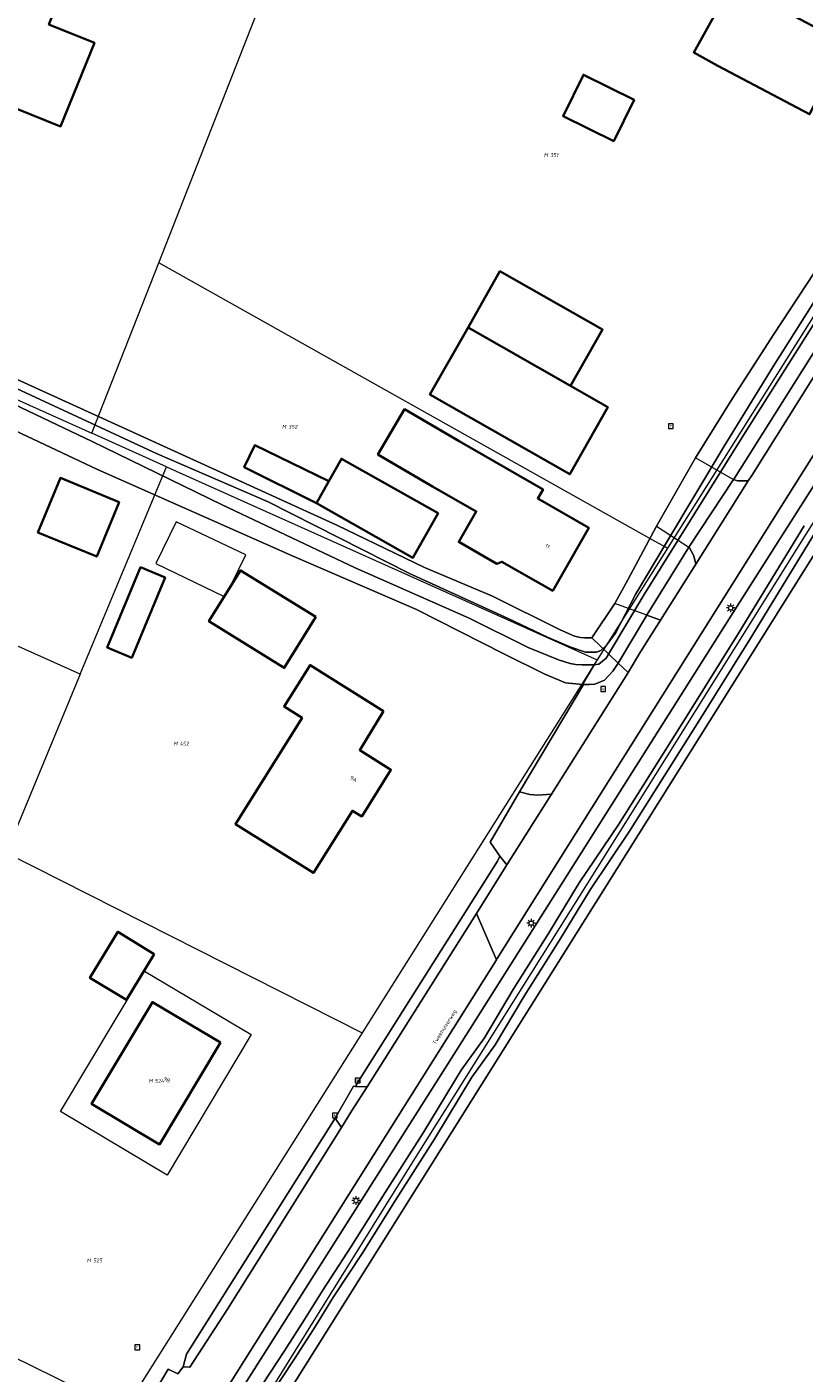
# Model space of a CAD drawing. Header units: metres. Extents: x 250001 to 257773, y 598992 to 609118.
# Tile 186 of 256: x 251669 to 251741, y 601840 to 601965. Entities that reach past the tile are written whole.
import ezdxf
from ezdxf.enums import TextEntityAlignment as Align
from ezdxf.lldxf.tags import DXFTag

# ---------------------------------------------------------------- set-up
doc = ezdxf.new("R2010")
doc.units = ezdxf.units.M
for name, color, linetype, lineweight in [('B-WE-GR-GRAS-GV', 252, 'Continuous', 13), ('B-WE-GR-GROENVOORZIENING-GV', 252, 'Continuous', 18), ('B-WE-KG-GRENS_PERCEEL-G', 150, 'KG-PERCEEL', 18), ('B-WE-KG-GRENS_PERCEEL-S', 150, 'Continuous', 25), ('B-WE-KL-ET_LS_OV_LICHTMAST-S', 252, 'Continuous', 25), ('B-WE-KW-KUNSTWERK_DEK-GV', 252, 'Continuous', 18), ('B-WE-OG-BEBOUWING-GV', 1, 'Continuous', 35), ('B-WE-OG-BEBOUWING-T18', 7, 'Continuous', 18), ('B-WE-OG-BEBOUWING_LUIFEL-GV', 1, 'Continuous', 18), ('B-WE-OG-TERREIN_ERF-GV', 7, 'Continuous', 18), ('B-WE-OG-TOPOGRAFIE-T18', 2, 'Continuous', 18), ('B-WE-OG-WATER-GV', 252, 'Continuous', 18), ('B-WE-OG-WATER_SLOOT-GV', 252, 'Continuous', 18), ('B-WE-RI-GWA_KOLK-S', 252, 'Continuous', 25), ('B-WE-RI-GWA_RIOOLPUT-S', 252, 'Continuous', 25), ('B-WE-VH-VERHARDING_GESLOTEN-GV', 252, 'Continuous', 18), ('B-WE-VH-VERHARDING_OPEN-GV', 252, 'Continuous', 18), ('X-XX-AL-REFERENTIE-G', 7, 'Continuous', 18)]:
    doc.layers.add(name, color=color, linetype=linetype, lineweight=lineweight)
doc.styles.add('NLCS-ISO', font='NLCS-ISO.ttf')
doc.styles.add('NLCS-ISO-ANNOTATIEF-T18', font='NLCS-ISO.ttf', dxfattribs={"height": 1.8})
doc.styles.get("Standard").update_dxf_attribs({"font": 'NLCS-ISO.ttf'})
tags = doc.linetypes.add('KG-PERCEEL', pattern='A,5.5,-2,["P",Standard,S=1.8,R=0,X=-0.5,Y=-0.9],-2,5.5,-2,[5,NLCS.SHX,S=0.75,R=0,X=0,Y=0],-2', length=19).pattern_tags.tags
tags[6] = DXFTag(74, 10)

# ---------------------------------------------------------------- blocks, each defined once
blk = doc.blocks.new('SKG-PERCEELNUMMER-SO')
at = {"style": 'NLCS-ISO', "oblique": 10, "flags": 1}
blk.add_attdef('GEMEENTECODE', text='', height=1.8, dxfattribs=at).set_placement((0, 2.55), align=Align.MIDDLE_CENTER)
at = {"style": 'NLCS-ISO', "oblique": 10}
blk.add_attdef('SECTIE', text='', height=1.8, dxfattribs=at).set_placement((-0.5, 0), align=Align.MIDDLE_RIGHT)
blk.add_attdef('PERCEELNUMMER', text='', height=1.8, dxfattribs=at).set_placement((0.5, 0), align=Align.MIDDLE_LEFT)
blk = doc.blocks.new('BS2021-132-Xref-KAD-20210617')
at = {"layer": 'B-WE-KG-GRENS_PERCEEL-G', "flags": 128}
for points in [[(251681.101, 601943.35), (251698.58, 601987.86), (251757.52, 601962.67)], [(251757.52, 601962.67), (251728.587, 601916.712)], [(251765.798, 601956.812), (251761.703, 601950.187), (251745.515, 601924.437), (251720.359, 601884.187), (251705.125, 601859.937), (251693.843, 601841.812), (251667.546, 601799.312), (251666.56, 601798.007)], [(251640.47, 601942.88), (251674.85, 601927.45)], [(251674.85, 601927.45), (251675.58, 601929.29), (251681.101, 601943.35)], [(251728.587, 601916.712), (251727.45, 601917.35), (251681.101, 601943.35)], [(251681.82, 601924.32), (251674.85, 601927.45)], [(251673.77, 601904.94), (251679.52, 601918.78), (251681.82, 601924.32)], [(251681.82, 601924.32), (251722.02, 601906.28)], [(251673.77, 601904.94), (251632.871, 601923.28)], [(251728.587, 601916.712), (251722.02, 601906.28)], [(251722.02, 601906.28), (251718.8, 601901.15), (251700.079, 601871.458)], [(251673.77, 601904.94), (251666.93, 601888.38)], [(251666.884, 601888.27), (251700.079, 601871.458)], [(251700.079, 601871.458), (251677.811, 601836.139)], [(251677.811, 601836.139), (251650.55, 601849.55)]]:
    blk.add_lwpolyline(points, dxfattribs=at)
blk.add_lwpolyline([(251681.89, 601858.159), (251671.943, 601864.101), (251679.774, 601877.212), (251689.725, 601871.3)], close=True, dxfattribs=at)
at = {"layer": 'B-WE-KG-GRENS_PERCEEL-S', "xscale": 0.2, "yscale": 0.2, "zscale": 0.2}
for p, values in [((251717.539, 601953.414), {'PERCEELNUMMER': '351', 'SECTIE': 'M'}), ((251693.097, 601928.043), {'PERCEELNUMMER': '352', 'SECTIE': 'M'}), ((251682.952, 601898.458), {'PERCEELNUMMER': '452', 'SECTIE': 'M'}), ((251680.632, 601866.976), {'PERCEELNUMMER': '524', 'SECTIE': 'M'}), ((251674.869, 601850.211), {'PERCEELNUMMER': '525', 'SECTIE': 'M'})]:
    blk.add_blockref('SKG-PERCEELNUMMER-SO', p, dxfattribs=at).add_auto_attribs(values)
blk = doc.blocks.new('SKL-ET_OV_LICHTMAST-SO')
at = {"color": 0, "linetype": 'ByBlock', "lineweight": 18}
for points in [[(-1.25, 0), (-2, 0)], [(-1.41, 1.41), (-0.88, 0.88)], [(0, 2), (0, 1.25)], [(0.88, 0.88), (1.41, 1.41)], [(2, 0), (1.25, 0)], [(-1.41, -1.41), (-0.88, -0.88)], [(0, -1.25), (0, -2)], [(0.88, -0.88), (1.41, -1.41)]]:
    blk.add_lwpolyline(points, dxfattribs=at)
blk.add_circle((0, 0), 1, dxfattribs=at)
blk = doc.blocks.new('SRI-KOLK-SO')
at = {"color": 0, "linetype": 'ByBlock', "lineweight": 18}
blk.add_lwpolyline([(-1.125, -1.125), (1.125, -1.125), (1.125, 1.125), (-1.125, 1.125)], close=True, dxfattribs=at)
at = {"color": 0, "linetype": 'ByBlock', "lineweight": 18, "style": 'NLCS-ISO'}
blk.add_text('k', height=1.5, dxfattribs=at).set_placement((0, 0), align=Align.MIDDLE_CENTER)
blk = doc.blocks.new('SRI-PUT_INSPECTIEPUT_RIOOLPUT-SO')
at = {"color": 0, "linetype": 'ByBlock', "lineweight": 18}
blk.add_lwpolyline([(-1.12, -1.12), (1.12, -1.12), (1.12, 1.12), (-1.12, 1.12)], close=True, dxfattribs=at)
at = {"color": 0, "linetype": 'ByBlock', "lineweight": 18, "style": 'NLCS-ISO'}
blk.add_text('r', height=1.5, dxfattribs=at).set_placement((0, 0.28), align=Align.MIDDLE_CENTER)
blk = doc.blocks.new('BS2021-132-Xref-BGT-GRIJS-20210617-aangepast')
at = {"layer": 'B-WE-GR-GRAS-GV', "flags": 128}
blk.add_lwpolyline([(251765.453, 601953.076), (251691.959, 601835.92), (251680.85, 601818.089), (251674.264, 601807.28), (251671.048, 601800.027), (251675.85, 601801.099), (251684.747, 601803.965), (251694.738, 601807.594), (251700.516, 601809.819), (251705.75, 601812.365), (251708.851, 601814.018), (251712.37, 601816.992), (251716.69, 601820.296), (251721.868, 601824.233), (251727.494, 601827.839), (251733.752, 601831.527), (251739.634, 601834.3), (251746.11, 601837.435)], dxfattribs=at)
at = {"layer": 'B-WE-GR-GROENVOORZIENING-GV', "flags": 128}
for points in [[(251764.567, 601957.665), (251763.075, 601958.581), (251755.813, 601946.998), (251739.886, 601921.693), (251712.705, 601878.389), (251712.642, 601878.289), (251683.85, 601832.521), (251680.16, 601826.488), (251669.258, 601808.931), (251671.007, 601807.847), (251671.512, 601808.686), (251671.469, 601809.118), (251688.39, 601837.459), (251708.649, 601869.439), (251735.109, 601911.29)], [(251757.037, 601956.312), (251755.7, 601957.069), (251746.88, 601942.369), (251734.839, 601923.25), (251734.751, 601923.116), (251735.13, 601923.007), (251736.136, 601922.987), (251736.459, 601923.5)], [(251730.604, 601916.795), (251730.574, 601916.815), (251730.5, 601916.65), (251726.69, 601910.51), (251726.662, 601910.464), (251727.951, 601909.992), (251731.247, 601915.224), (251731.06, 601915.983)], [(251724.915, 601905.089), (251723.973, 601905.99), (251723.499, 601905.238), (251722.708, 601904.402), (251721.818, 601904.005), (251721.271, 601903.995), (251720.766, 601903.986), (251714.771, 601893.975), (251715.727, 601893.699), (251716.484, 601893.665), (251717.757, 601893.73), (251724.888, 601905.044)], [(251713.603, 601887.14), (251712.953, 601887.94), (251712.712, 601887.501), (251699.899, 601867.187), (251699.472, 601866.464), (251700.551, 601866.432), (251710.751, 601882.615)], [(251698.155, 601862.622), (251697.556, 601863.492), (251683.704, 601841.449), (251683.38, 601840.269), (251684, 601840.25), (251687.519, 601845.66)]]:
    blk.add_lwpolyline(points, close=True, dxfattribs=at)
at = {"layer": 'B-WE-KW-KUNSTWERK_DEK-GV', "flags": 128}
for points in [[(251734.751, 601923.116), (251734.732, 601923.122), (251731.197, 601925.141), (251727.557, 601918.778), (251730.574, 601916.815)], [(251726.662, 601910.464), (251723.664, 601911.561), (251721.516, 601908.338), (251723.973, 601905.99)]]:
    blk.add_lwpolyline(points, close=True, dxfattribs=at)
at = {"layer": 'B-WE-OG-BEBOUWING-GV', "flags": 128}
for points in [[(251681.6, 601991.91), (251670.45, 601996.41), (251661.97, 601975.449), (251666.589, 601973.589), (251664.39, 601968.16), (251664.119, 601968.27), (251660.989, 601960.489), (251671.929, 601956.089), (251675.089, 601963.9), (251670.85, 601965.609), (251676.26, 601978.979), (251676.359, 601978.939)], [(251736.89, 601968.28), (251734.648, 601969.522), (251731.037, 601963.002), (251733.279, 601961.76), (251741.85, 601957.229), (251742.269, 601958.02), (251745.559, 601956.319), (251748.22, 601961.13), (251743.64, 601963.54), (251744.109, 601964.43)], [(251725.483, 601958.582), (251720.745, 601960.919), (251718.838, 601957.055), (251723.576, 601954.718)], [(251709.97, 601937.3), (251719.548, 601931.854), (251722.537, 601937.122), (251712.943, 601942.562)], [(251719.548, 601931.854), (251709.97, 601937.3), (251706.42, 601931.069), (251719.489, 601923.609), (251723.02, 601929.88)], [(251709.149, 601926.699), (251704.045, 601929.69), (251701.566, 601925.461), (251706.67, 601922.469), (251710.739, 601920.15), (251709.1, 601917.29), (251712.67, 601915.25), (251713.119, 601915.439), (251717.88, 601912.739), (251721.25, 601918.599), (251716.48, 601921.339), (251716.98, 601922.199)], [(251696.974, 601922.968), (251690.08, 601926.333), (251689.083, 601924.273), (251695.815, 601920.909)], [(251707.179, 601919.993), (251698.154, 601925.068), (251696.974, 601922.968), (251695.815, 601920.909), (251704.831, 601915.817)], [(251677.409, 601921), (251671.914, 601923.264), (251669.822, 601918.187), (251675.317, 601915.923)], [(251681.692, 601913.977), (251679.41, 601914.925), (251676.294, 601907.427), (251678.576, 601906.479)], [(251695.761, 601910.286), (251688.717, 601914.642), (251685.777, 601909.889), (251692.821, 601905.533)], [(251702.095, 601901.489), (251695.232, 601905.794), (251692.804, 601901.925), (251694.485, 601900.87), (251688.263, 601890.955), (251695.545, 601886.387), (251699.188, 601892.189), (251700.043, 601891.663), (251702.774, 601896.018), (251699.863, 601897.849)], [(251680.681, 601878.806), (251677.282, 601880.895), (251674.673, 601876.593), (251678.097, 601874.526)], [(251686.86, 601870.564), (251680.516, 601874.337), (251674.832, 601864.816), (251681.171, 601861.04)]]:
    blk.add_lwpolyline(points, close=True, dxfattribs=at)
at = {"layer": 'B-WE-OG-BEBOUWING_LUIFEL-GV', "flags": 128}
blk.add_lwpolyline([(251682.711, 601919.161), (251680.834, 601915.28), (251687.198, 601912.187), (251687.767, 601913.107), (251689.228, 601916.081)], close=True, dxfattribs=at)
at = {"layer": 'B-WE-OG-TERREIN_ERF-GV', "flags": 128}
for points in [[(251653.09, 601967.897), (251651.326, 601963.683), (251651.12, 601963.84), (251643, 601944.1), (251648.05, 601941.5), (251697.735, 601918.864), (251705.921, 601914.922), (251712.268, 601912.243), (251718.583, 601909.097), (251719.901, 601908.485), (251720.474, 601908.385), (251720.848, 601908.326), (251721.516, 601908.338), (251723.664, 601911.561), (251724.887, 601913.746), (251727.557, 601918.778), (251731.197, 601925.141), (251734.696, 601930.76), (251738.53, 601936.705), (251743.839, 601944.794)], [(251679.306, 601835.531), (251681.993, 601840.06), (251682.877, 601839.617), (251683.38, 601840.269), (251683.704, 601841.449), (251697.556, 601863.492), (251699.284, 601866.469), (251699.472, 601866.464), (251699.899, 601867.187), (251712.712, 601887.501), (251712.953, 601887.94), (251712.051, 601889.265), (251714.771, 601893.975), (251720.766, 601903.986), (251720.647, 601903.984), (251720.023, 601904.033), (251719.063, 601904.138), (251717.132, 601904.939), (251713.325, 601906.862), (251705.173, 601910.987), (251693.707, 601915.93), (251675.384, 601924.053), (251649.013, 601936.47)]]:
    blk.add_lwpolyline(points, dxfattribs=at)
for points in [[(251666.589, 601973.589), (251661.97, 601975.449), (251670.45, 601996.41), (251681.6, 601991.91), (251676.359, 601978.939), (251676.26, 601978.979), (251670.85, 601965.609), (251675.089, 601963.9), (251671.929, 601956.089), (251660.989, 601960.489), (251664.119, 601968.27), (251664.39, 601968.16)], [(251734.648, 601969.522), (251736.89, 601968.28), (251744.109, 601964.43), (251743.64, 601963.54), (251748.22, 601961.13), (251745.559, 601956.319), (251742.269, 601958.02), (251741.85, 601957.229), (251733.279, 601961.76), (251731.037, 601963.002)], [(251723.576, 601954.718), (251718.838, 601957.055), (251720.745, 601960.919), (251725.483, 601958.582)], [(251706.42, 601931.069), (251709.97, 601937.3), (251712.943, 601942.562), (251722.537, 601937.122), (251719.548, 601931.854), (251723.02, 601929.88), (251719.489, 601923.609)], [(251709.149, 601926.699), (251716.98, 601922.199), (251716.48, 601921.339), (251721.25, 601918.599), (251717.88, 601912.739), (251713.119, 601915.439), (251712.67, 601915.25), (251709.1, 601917.29), (251710.739, 601920.15), (251706.67, 601922.469), (251701.566, 601925.461), (251704.045, 601929.69)], [(251707.179, 601919.993), (251704.831, 601915.817), (251695.815, 601920.909), (251689.083, 601924.273), (251690.08, 601926.333), (251696.974, 601922.968), (251698.154, 601925.068)], [(251669.822, 601918.187), (251671.914, 601923.264), (251677.409, 601921), (251675.317, 601915.923)], [(251676.294, 601907.427), (251679.41, 601914.925), (251681.692, 601913.977), (251678.576, 601906.479)], [(251685.777, 601909.889), (251688.717, 601914.642), (251695.761, 601910.286), (251692.821, 601905.533)], [(251688.263, 601890.955), (251694.485, 601900.87), (251692.804, 601901.925), (251695.232, 601905.794), (251702.095, 601901.489), (251699.863, 601897.849), (251702.774, 601896.018), (251700.043, 601891.663), (251699.188, 601892.189), (251695.545, 601886.387)], [(251674.673, 601876.593), (251677.282, 601880.895), (251680.681, 601878.806), (251678.097, 601874.526)], [(251674.832, 601864.816), (251680.516, 601874.337), (251686.86, 601870.564), (251681.171, 601861.04)]]:
    blk.add_lwpolyline(points, close=True, dxfattribs=at)
at = {"layer": 'B-WE-OG-WATER-GV', "flags": 128}
for points in [[(251660.405, 601933.537), (251674.811, 601926.697), (251687.011, 601920.76), (251699.423, 601914.872), (251710.064, 601910.184), (251715.589, 601907.44), (251718.424, 601906.29), (251719.495, 601905.945), (251719.998, 601905.848), (251720.638, 601905.813), (251721.155, 601905.808), (251721.748, 601905.834), (251722.188, 601905.887), (251722.871, 601906.448), (251723.169, 601906.98), (251726.419, 601912.397), (251735.7, 601927.257), (251744.739, 601941.586)], [(251744.468, 601943.173), (251738.471, 601933.676), (251733.874, 601926.247), (251728.494, 601917.244), (251725.596, 601912.371), (251723.751, 601908.791), (251722.893, 601907.645), (251722.375, 601907.163), (251721.961, 601907.002), (251720.951, 601907.006), (251719.558, 601907.467), (251717.397, 601908.401), (251713.73, 601910.144), (251704.512, 601914.341), (251691.31, 601921.051), (251680.962, 601925.532), (251664.304, 601933.243)], [(251741.35, 601918.81), (251735.289, 601908.877), (251730.507, 601901.184), (251724.051, 601890.952), (251720.354, 601885.453), (251717.486, 601880.749), (251714.185, 601875.518), (251711.498, 601870.99), (251709.324, 601867.976), (251705.859, 601862.222), (251702.251, 601856.563), (251699.066, 601851.496), (251696.403, 601847.445), (251694.711, 601844.699), (251692.828, 601841.765), (251690.154, 601837.703)], [(251691.173, 601837.068), (251693.834, 601841.111), (251695.727, 601844.06), (251697.415, 601846.801), (251700.075, 601850.847), (251703.265, 601855.921), (251706.879, 601861.59), (251710.326, 601867.314), (251712.502, 601870.332), (251715.208, 601874.891), (251718.506, 601880.117), (251721.365, 601884.806), (251725.056, 601890.297), (251731.524, 601900.547), (251736.311, 601908.248), (251742.364, 601918.169)]]:
    blk.add_lwpolyline(points, dxfattribs=at)
at = {"layer": 'B-WE-OG-WATER_SLOOT-GV', "flags": 128}
for points in [[(251649.013, 601936.47), (251675.384, 601924.053), (251693.707, 601915.93), (251705.173, 601910.987), (251713.325, 601906.862), (251717.132, 601904.939), (251719.063, 601904.138), (251720.023, 601904.033), (251720.647, 601903.984), (251721.748, 601905.834), (251721.155, 601905.808), (251720.638, 601905.813), (251719.998, 601905.848), (251719.495, 601905.945), (251718.424, 601906.29), (251715.589, 601907.44), (251710.064, 601910.184), (251699.423, 601914.872), (251687.011, 601920.76), (251674.811, 601926.697), (251660.405, 601933.537)], [(251664.304, 601933.243), (251680.962, 601925.532), (251691.31, 601921.051), (251704.512, 601914.341), (251713.73, 601910.144), (251717.397, 601908.401), (251719.558, 601907.467), (251720.951, 601907.006), (251721.961, 601907.002), (251722.375, 601907.163), (251722.893, 601907.645), (251723.751, 601908.791), (251725.596, 601912.371), (251728.494, 601917.244), (251733.874, 601926.247), (251738.471, 601933.676), (251744.468, 601943.173)], [(251743.839, 601944.794), (251738.53, 601936.705), (251734.696, 601930.76), (251731.197, 601925.141), (251727.557, 601918.778), (251724.887, 601913.746), (251723.664, 601911.561), (251721.516, 601908.338), (251720.848, 601908.326), (251720.474, 601908.385), (251719.901, 601908.485), (251718.583, 601909.097), (251712.268, 601912.243), (251705.921, 601914.922), (251697.735, 601918.864), (251648.05, 601941.5)], [(251742.364, 601918.169), (251736.311, 601908.248), (251731.524, 601900.547), (251725.056, 601890.297), (251721.365, 601884.806), (251718.506, 601880.117), (251715.208, 601874.891), (251712.502, 601870.332), (251710.326, 601867.314), (251706.879, 601861.59), (251703.265, 601855.921), (251700.075, 601850.847), (251697.415, 601846.801), (251695.727, 601844.06), (251693.834, 601841.111), (251691.173, 601837.068)], [(251691.959, 601835.92), (251765.453, 601953.076)], [(251690.154, 601837.703), (251692.828, 601841.765), (251694.711, 601844.699), (251696.403, 601847.445), (251699.066, 601851.496), (251702.251, 601856.563), (251705.859, 601862.222), (251709.324, 601867.976), (251711.498, 601870.99), (251714.185, 601875.518), (251717.486, 601880.749), (251720.354, 601885.453), (251724.051, 601890.952), (251730.507, 601901.184), (251735.289, 601908.877), (251741.35, 601918.81)], [(251764.567, 601957.665), (251735.109, 601911.29), (251708.649, 601869.439), (251688.39, 601837.459)], [(251744.739, 601941.586), (251735.7, 601927.257), (251726.419, 601912.397), (251723.169, 601906.98), (251722.871, 601906.448), (251722.188, 601905.887), (251721.748, 601905.834), (251720.647, 601903.984), (251720.766, 601903.986), (251721.271, 601903.995), (251721.818, 601904.005), (251722.708, 601904.402), (251723.499, 601905.238), (251723.973, 601905.99), (251726.662, 601910.464), (251726.69, 601910.51), (251730.5, 601916.65), (251730.574, 601916.815), (251734.751, 601923.116), (251734.839, 601923.25), (251746.88, 601942.369)]]:
    blk.add_lwpolyline(points, dxfattribs=at)
at = {"layer": 'B-WE-VH-VERHARDING_GESLOTEN-GV', "flags": 128}
for points in [[(251757.037, 601956.312), (251736.459, 601923.5), (251736.136, 601922.987), (251731.247, 601915.224), (251727.951, 601909.992), (251726.082, 601907.023), (251724.915, 601905.089), (251724.888, 601905.044), (251717.757, 601893.73), (251713.603, 601887.14), (251710.751, 601882.615), (251712.642, 601878.289), (251712.705, 601878.389), (251739.886, 601921.693), (251755.813, 601946.998)], [(251683.85, 601832.521), (251712.642, 601878.289), (251710.751, 601882.615), (251700.551, 601866.432), (251699.102, 601864.133), (251698.155, 601862.622), (251687.519, 601845.66), (251684, 601840.25), (251683.38, 601840.269), (251682.877, 601839.617), (251681.993, 601840.06), (251679.306, 601835.531)]]:
    blk.add_lwpolyline(points, dxfattribs=at)
for points in [[(251734.732, 601923.122), (251731.197, 601925.141), (251727.557, 601918.778), (251730.574, 601916.815), (251734.751, 601923.116)], [(251726.662, 601910.464), (251723.664, 601911.561), (251721.516, 601908.338), (251723.973, 601905.99)]]:
    blk.add_lwpolyline(points, close=True, dxfattribs=at)
at = {"layer": 'B-WE-VH-VERHARDING_OPEN-GV', "flags": 128}
for points in [[(251735.13, 601923.007), (251734.751, 601923.116), (251730.574, 601916.815), (251730.604, 601916.795), (251731.06, 601915.983), (251731.247, 601915.224), (251736.136, 601922.987)], [(251727.951, 601909.992), (251726.662, 601910.464), (251723.973, 601905.99), (251724.915, 601905.089), (251726.082, 601907.023)], [(251715.727, 601893.699), (251714.771, 601893.975), (251712.051, 601889.265), (251712.953, 601887.94), (251713.603, 601887.14), (251717.757, 601893.73), (251716.484, 601893.665)], [(251699.472, 601866.464), (251699.284, 601866.469), (251697.556, 601863.492), (251698.155, 601862.622), (251699.102, 601864.133), (251700.551, 601866.432)]]:
    blk.add_lwpolyline(points, close=True, dxfattribs=at)
at = {"layer": 'B-WE-KL-ET_LS_OV_LICHTMAST-S', "xscale": 0.2, "yscale": 0.2, "zscale": 0.2}
for p in [(251734.49, 601911.136), (251715.869, 601881.699), (251699.513, 601855.803)]:
    blk.add_blockref('SKL-ET_OV_LICHTMAST-SO', p, dxfattribs=at)
at = {"layer": 'B-WE-RI-GWA_KOLK-S', "xscale": 0.2, "yscale": 0.2, "zscale": 0.2}
for p in [(251722.58, 601903.57), (251699.673, 601867.018), (251697.535, 601863.748)]:
    blk.add_blockref('SRI-KOLK-SO', p, dxfattribs=at)
at = {"layer": 'B-WE-RI-GWA_RIOOLPUT-S', "xscale": 0.2, "yscale": 0.2, "zscale": 0.2}
for p in [(251728.9, 601928.1), (251679.1, 601842.1)]:
    blk.add_blockref('SRI-PUT_INSPECTIEPUT_RIOOLPUT-SO', p, dxfattribs=at)
at = {"layer": 'B-WE-OG-BEBOUWING-T18', "style": 'NLCS-ISO-ANNOTATIEF-T18'}
for s, rotation, p in [('11', 330.1, (251717.398, 601916.915)), ('9A', 327.9, (251699.291, 601895.169)), ('9B', 329.2, (251681.869, 601867.084))]:
    blk.add_text(s, height=0.36, rotation=rotation, dxfattribs=at).set_placement(p, align=Align.MIDDLE)
at = {"layer": 'B-WE-OG-TOPOGRAFIE-T18', "style": 'NLCS-ISO-ANNOTATIEF-T18'}
blk.add_text('Tweehuizerweg', height=0.36, rotation=57.8, dxfattribs=at).set_placement((251707.825, 601871.975), align=Align.MIDDLE)

msp = doc.modelspace()

# ---------------------------------------------------------------- block references
at = {"layer": 'X-XX-AL-REFERENTIE-G'}
for name in ['BS2021-132-Xref-BGT-GRIJS-20210617-aangepast', 'BS2021-132-Xref-KAD-20210617']:
    msp.add_blockref(name, (0, 0), dxfattribs=at)

doc.saveas('drawing.dxf')
